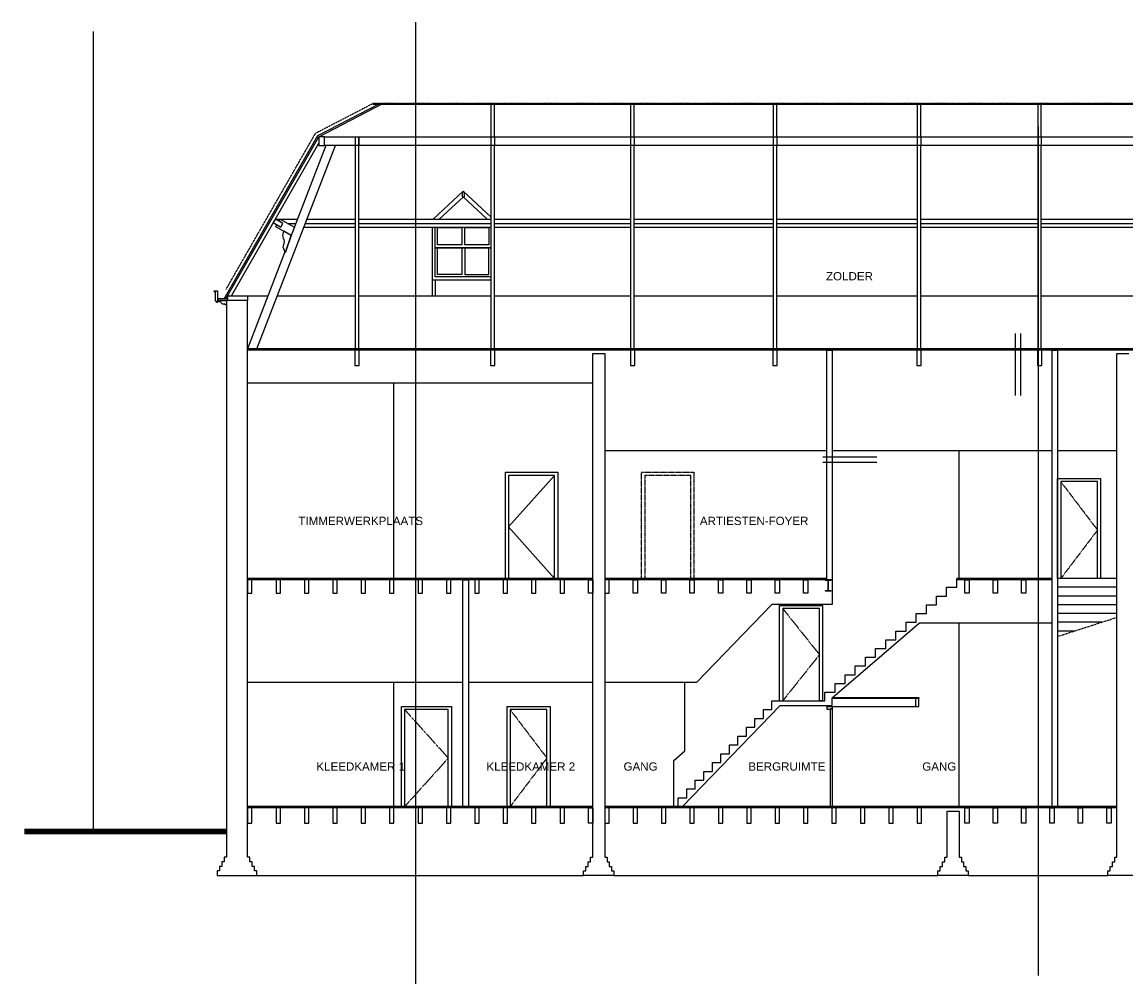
# Model space of a CAD drawing. Extents: x 0 to 286551, y -50 to 581131.
# Tile 7 of 207: x 86521 to 110524, y 525544 to 546469. Entities that reach past the tile are written whole.
import ezdxf

# ---------------------------------------------------------------- set-up
doc = ezdxf.new("R2010")
doc.units = 0
doc.header["$MEASUREMENT"] = 0
doc.linetypes.add('DASHDOT', pattern=[25.4, 12.7, -6.35, 0, -6.35])
doc.linetypes.add('HIDDEN', pattern=[9.525, 6.35, -3.175])
for name, color, linetype in [('0.09', 7, 'CONTINUOUS'), ('0.13', 5, 'CONTINUOUS'), ('0.18', 1, 'CONTINUOUS'), ('0.25', 2, 'CONTINUOUS'), ('A--L31--_F-2--', 7, 'CONTINUOUS')]:
    doc.layers.add(name, color=color, linetype=linetype)
doc.layers.add('HULPLIJNEN', color=252, linetype='CONTINUOUS', plot=False)

msp = doc.modelspace()

# ---------------------------------------------------------------- linework, layer by layer
at = {"layer": '0.09'}
for points in [[(88077, 528852), (88077, 546263)], [(92029, 542184), (92513, 542184)], [(92294, 542089), (92476, 542089)], [(91425, 540515), (91871, 540515)], [(98101, 536607), (97101, 535485), (98101, 534362)]]:
    msp.add_lwpolyline(points, dxfattribs=at)
at = {"layer": '0.09', "linetype": 'HIDDEN'}
for points in [[(94840, 531512), (95790, 530457), (94840, 529402)], [(97134, 531512), (97934, 530457), (97134, 529402)]]:
    msp.add_lwpolyline(points, dxfattribs=at)
at = {"layer": '0.13', "linetype": 'DASHDOT'}
for points in [[(123079, 544697), (94147, 544697)], [(109040, 533104), (110330, 533520)]]:
    msp.add_lwpolyline(points, dxfattribs=at)
at = {"layer": '0.13'}
for points in [[(96721, 543976), (96721, 544697)], [(96791, 543976), (96791, 544697)], [(99760, 543976), (99760, 544697)], [(99830, 543976), (99830, 544697)], [(102860, 543976), (102860, 544697)], [(102930, 543976), (102930, 544697)], [(105992, 543976), (105992, 544697)], [(106062, 543976), (106062, 544697)], [(108613, 543976), (108613, 544697)], [(108683, 543976), (108683, 544697)], [(108613, 544196), (108613, 525729)], [(93095, 543976), (93771, 543976)], [(91072, 540515), (92975, 543836)], [(93771, 543786), (93095, 543786)], [(93771, 539358), (93771, 543786)], [(93841, 539358), (93841, 543786)], [(96721, 539358), (96721, 543786)], [(96791, 539358), (96791, 543786)], [(99760, 539358), (99760, 543786)], [(99830, 539358), (99830, 543786)], [(102860, 539358), (102860, 543786)], [(102930, 539358), (102930, 543786)], [(105992, 539358), (105992, 543786)], [(106062, 539358), (106062, 543786)], [(108614, 539358), (108614, 543786)], [(108684, 539358), (108684, 543786)], [(96721, 542228), (96116, 542793), (95463, 542184)], [(96121, 542670), (95594, 542184)], [(96111, 542670), (96638, 542184)], [(92111, 542137), (92136, 542180), (92443, 542004), (92374, 541824), (92041, 542015), (92066, 542059), (92149, 542011), (92193, 542089), (92111, 542137)], [(92650, 542011), (93771, 542011)], [(92680, 542089), (93771, 542089)], [(92716, 542184), (93771, 542184)], [(93841, 542184), (96721, 542184)], [(93841, 542089), (96721, 542089)], [(93841, 542011), (96721, 542011)], [(95440, 542011), (95440, 540860), (96721, 540860)], [(96721, 541556), (95507, 541556), (95507, 542011)], [(96791, 542184), (99760, 542184)], [(96791, 542089), (99760, 542089)], [(96791, 542011), (99760, 542011)], [(96791, 540860), (96791, 542011)], [(99830, 542184), (102860, 542184)], [(99830, 542089), (102860, 542089)], [(99830, 542011), (102860, 542011)], [(102930, 542184), (105992, 542184)], [(102930, 542089), (105992, 542089)], [(102930, 542011), (105992, 542011)], [(106062, 542184), (108614, 542184)], [(106062, 542089), (108614, 542089)], [(106062, 542011), (108614, 542011)], [(108684, 542184), (111145, 542184)], [(108684, 542089), (111145, 542089)], [(108684, 542011), (111145, 542011)], [(96721, 540927), (95507, 540927), (95507, 541556), (96721, 541556)], [(95440, 540860), (95440, 540515)], [(95507, 540860), (95507, 540515)], [(92074, 540515), (93771, 540515)], [(93841, 540515), (96721, 540515)], [(96791, 540515), (99760, 540515)], [(99830, 540515), (102860, 540515)], [(102930, 540515), (105992, 540515)], [(106062, 540515), (108614, 540515)], [(108684, 540515), (111145, 540515)], [(94605, 534362), (94605, 538612)], [(106896, 534362), (106896, 537142)], [(97034, 534362), (97034, 536674), (98168, 536674), (98168, 534362), (98101, 534362), (98101, 536607), (97101, 536607), (97101, 534362)], [(109040, 534362), (109040, 536539), (109974, 536539), (109974, 534362), (109907, 534362), (109907, 536472), (109107, 536472), (109107, 534362)], [(102994, 531702), (102994, 533779), (103928, 533779), (103928, 531702), (103861, 531702), (103861, 533712), (103061, 533712), (103061, 531702)], [(106896, 529402), (106896, 533402)], [(94605, 529402), (94605, 532102)], [(100691, 529402), (100691, 529402), (100691, 530402), (100931, 530613), (100931, 532102)], [(94773, 529402), (94773, 531579), (95857, 531579), (95857, 529402), (95790, 529402), (95790, 531512), (94840, 531512), (94840, 529402)], [(97067, 529402), (97067, 531579), (98001, 531579), (98001, 529402), (97934, 529402), (97934, 531512), (97134, 531512), (97134, 529402)], [(104139, 531582), (105947, 531582)], [(91625, 527902), (98731, 527902)], [(99391, 527902), (106436, 527902)], [(107096, 527902), (110130, 527902)]]:
    msp.add_lwpolyline(points, dxfattribs=at)
for points in [[(93841, 543976), (123443, 543976), (123443, 543786), (93841, 543786)], [(96721, 543786), (96721, 543976), (96791, 543976), (96791, 543786)], [(99760, 543786), (99760, 543976), (99830, 543976), (99830, 543786)], [(102860, 543786), (102860, 543976), (102930, 543976), (102930, 543786)], [(105992, 543786), (105992, 543976), (106062, 543976), (106062, 543786)], [(108614, 543786), (108614, 543976), (108684, 543976), (108684, 543786)], [(93333, 543786), (93129, 543786), (92374, 541824), (92252, 541464), (92238, 541470), (91425, 539358), (91629, 539358)], [(96138, 542670), (96138, 542770), (96093, 542770), (96093, 542670)], [(95557, 541623), (95557, 542001), (96082, 542001), (96082, 541623)], [(96149, 541623), (96149, 542001), (96674, 542001), (96674, 541623)], [(96082, 541556), (96082, 540977), (95557, 540977), (95557, 541556)], [(96149, 541556), (96149, 540977), (96674, 540977), (96674, 541556)], [(104139, 531582), (104139, 531530), (104099, 531530), (104099, 531515), (104025, 531515), (104025, 531582)], [(104099, 531530), (104139, 531530), (104139, 529402), (104099, 529402)]]:
    msp.add_lwpolyline(points, close=True, dxfattribs=at)
msp.add_lwpolyline([(92238, 541470), (92252, 541464), (92374, 541824), (92211, 541918), (92197, 541893, 0.192669), (92199, 541766, -0.207015), (92205, 541620), (92189, 541580), (92238, 541470)], format="xyb", dxfattribs=at)
msp.add_lwpolyline([(90810, 540415), (90965, 540415), (90965, 540315), (90935, 540315, 0.115956), (90929, 540343, -0.492655), (90863, 540349, 0.273074), (90810, 540385)], format="xyb", close=True, dxfattribs=at)
at = {"layer": '0.13', "linetype": 'HIDDEN'}
for points in [[(99993, 534362), (99993, 536674), (101127, 536674), (101127, 534362), (101060, 534362), (101060, 536607), (100060, 536607), (100060, 534362)], [(109107, 536472), (109907, 535417), (109107, 534362)], [(103061, 533712), (103861, 532707), (103061, 531702)]]:
    msp.add_lwpolyline(points, dxfattribs=at)
at = {"layer": '0.18'}
for points in [[(110330, 534362), (109040, 534362)], [(110330, 534172), (109040, 534172)], [(110330, 533982), (109040, 533982)], [(110330, 533792), (109040, 533792)], [(110330, 533602), (109040, 533602)], [(109997, 533412), (109040, 533412)], [(109407, 533222), (109040, 533222)]]:
    msp.add_lwpolyline(points, dxfattribs=at)
at = {"layer": '0.25', "linetype": 'HIDDEN'}
for p, q in [((92903, 544052), (94147, 544697)), ((90956, 540654), (92903, 544052))]:
    msp.add_line(p, q, dxfattribs=at)
at = {"layer": '0.25'}
for points in [[(90917, 540445), (92954, 543999), (94298, 544697)], [(90951, 540445), (92975, 543976), (94363, 544697)], [(90992, 540445), (90770, 540445)], [(91010, 540415), (90770, 540415)], [(92440, 539358), (91425, 539358)], [(125800, 539358), (91425, 539358)], [(125800, 539328), (91425, 539328)], [(110790, 527902), (110130, 527902), (110130, 528002), (110180, 528002), (110180, 528102), (110230, 528102), (110230, 528202), (110280, 528202), (110280, 528302), (110330, 528302), (110330, 539258), (110330, 539258), (110330, 539258), (110330, 539258), (110590, 539258)], [(98931, 538612), (91425, 538612)], [(104019, 537142), (99191, 537142)], [(108920, 537142), (104139, 537142)], [(110330, 537142), (109040, 537142)], [(98931, 534362), (91425, 534362)], [(98931, 534332), (91425, 534332)], [(104139, 534362), (104139, 533802), (102826, 533802), (101186, 532102), (99191, 532102)], [(104019, 534362), (99191, 534362)], [(104019, 534332), (99191, 534332)], [(100791, 529402), (100791, 529594), (100976, 529594), (100976, 529786), (101161, 529786), (101161, 529977), (101346, 529977), (101346, 530169), (101531, 530169), (101531, 530361), (101716, 530361), (101716, 530552), (101901, 530552), (101901, 530744), (102086, 530744), (102086, 530936), (102271, 530936), (102271, 531127), (102456, 531127), (102456, 531319), (102641, 531319), (102641, 531511), (102826, 531511), (102826, 531702), (103978, 531702), (103978, 531892), (104199, 531892), (104199, 532082), (104420, 532082), (104420, 532272), (104640, 532272), (104640, 532462), (104861, 532462), (104861, 532652), (105081, 532652), (105081, 532842), (105302, 532842), (105302, 533032), (105523, 533032), (105523, 533222), (105743, 533222), (105743, 533412), (105964, 533412), (105964, 533602), (106185, 533602), (106185, 533792), (106405, 533792), (106405, 533982), (106626, 533982), (106626, 534172), (106846, 534172), (106846, 534362)], [(108920, 534362), (106846, 534362)], [(108920, 534332), (106846, 534332)], [(100884, 529402), (103008, 531602), (104139, 531602), (104139, 531602), (104139, 531767), (106038, 533402), (108920, 533402)], [(96105, 532102), (91425, 532102)], [(98931, 532102), (96225, 532102)], [(104139, 531773), (106018, 531773), (106018, 531753), (104139, 531753)], [(98931, 529402), (91425, 529402)], [(98931, 529372), (91425, 529372)], [(110330, 529402), (99191, 529402)], [(110330, 529372), (99191, 529372)], [(90965, 528902), (86571, 528902)]]:
    msp.add_lwpolyline(points, dxfattribs=at)
at = {"layer": '0.25', "color": 2, "linetype": 'Continuous', "ltscale": 0.2}
for points in [[(94149, 544701), (123085, 544701)], [(94149, 544681), (123085, 544681)]]:
    msp.add_lwpolyline(points, dxfattribs=at)
at = {"layer": '0.25'}
for points in [[(92975, 543786), (93095, 543786), (93095, 543976), (92975, 543976)], [(93771, 543786), (93771, 543976), (93841, 543976), (93841, 543786)], [(92149, 542011), (92193, 542089), (92029, 542184), (91984, 542106)], [(91425, 540415), (90992, 540415), (90992, 540515), (91425, 540515)], [(93759, 539328), (93759, 538998), (93854, 538998), (93854, 539328)], [(96709, 539328), (96709, 538998), (96804, 538998), (96804, 539328)], [(99748, 539328), (99748, 538998), (99843, 538998), (99843, 539328)], [(102848, 539328), (102848, 538998), (102943, 538998), (102943, 539328)], [(104019, 534332), (104019, 539328), (104139, 539328), (104139, 534332)], [(105980, 539328), (105980, 538998), (106075, 538998), (106075, 539328)], [(108602, 539328), (108602, 538998), (108697, 538998), (108697, 539328)], [(108920, 529402), (108920, 539328), (109040, 539328), (109040, 529402)], [(91425, 534332), (91425, 534042), (91520, 534042), (91520, 534332)], [(92043, 534332), (92043, 534042), (92138, 534042), (92138, 534332)], [(92661, 534332), (92661, 534042), (92756, 534042), (92756, 534332)], [(93278, 534332), (93278, 534042), (93373, 534042), (93373, 534332)], [(93896, 534332), (93896, 534042), (93991, 534042), (93991, 534332)], [(94513, 534332), (94513, 534042), (94608, 534042), (94608, 534332)], [(95131, 534332), (95131, 534042), (95226, 534042), (95226, 534332)], [(95748, 534332), (95748, 534042), (95843, 534042), (95843, 534332)], [(96105, 529402), (96105, 534332), (96225, 534332), (96225, 529402)], [(96366, 534332), (96366, 534042), (96461, 534042), (96461, 534332)], [(96984, 534332), (96984, 534042), (97079, 534042), (97079, 534332)], [(97601, 534332), (97601, 534042), (97696, 534042), (97696, 534332)], [(98219, 534332), (98219, 534042), (98314, 534042), (98314, 534332)], [(98931, 534332), (98931, 534042), (98836, 534042), (98836, 534332)], [(99191, 534332), (99191, 534042), (99286, 534042), (99286, 534332)], [(99904, 534332), (99904, 534042), (99809, 534042), (99809, 534332)], [(100522, 534332), (100522, 534042), (100427, 534042), (100427, 534332)], [(101139, 534332), (101139, 534042), (101044, 534042), (101044, 534332)], [(101757, 534332), (101757, 534042), (101662, 534042), (101662, 534332)], [(102374, 534332), (102374, 534042), (102279, 534042), (102279, 534332)], [(102992, 534332), (102992, 534042), (102897, 534042), (102897, 534332)], [(103609, 534332), (103609, 534042), (103514, 534042), (103514, 534332)], [(107113, 534332), (107113, 534042), (107018, 534042), (107018, 534332)], [(107731, 534332), (107731, 534042), (107636, 534042), (107636, 534332)], [(108348, 534332), (108348, 534042), (108253, 534042), (108253, 534332)], [(106018, 531753), (105947, 531753), (105947, 531582), (106018, 531582)], [(91425, 529372), (91425, 529042), (91520, 529042), (91520, 529372)], [(92043, 529372), (92043, 529042), (92138, 529042), (92138, 529372)], [(92661, 529372), (92661, 529042), (92756, 529042), (92756, 529372)], [(93278, 529372), (93278, 529042), (93373, 529042), (93373, 529372)], [(93896, 529372), (93896, 529042), (93991, 529042), (93991, 529372)], [(94513, 529372), (94513, 529042), (94608, 529042), (94608, 529372)], [(95131, 529372), (95131, 529042), (95226, 529042), (95226, 529372)], [(95748, 529372), (95748, 529042), (95843, 529042), (95843, 529372)], [(96366, 529372), (96366, 529042), (96461, 529042), (96461, 529372)], [(96984, 529372), (96984, 529042), (97079, 529042), (97079, 529372)], [(97601, 529372), (97601, 529042), (97696, 529042), (97696, 529372)], [(98219, 529372), (98219, 529042), (98314, 529042), (98314, 529372)], [(98931, 529372), (98931, 529042), (98836, 529042), (98836, 529372)], [(99191, 529372), (99191, 529042), (99286, 529042), (99286, 529372)], [(99809, 529372), (99809, 529042), (99904, 529042), (99904, 529372)], [(100427, 529372), (100427, 529042), (100522, 529042), (100522, 529372)], [(101044, 529372), (101044, 529042), (101139, 529042), (101139, 529372)], [(101662, 529372), (101662, 529042), (101757, 529042), (101757, 529372)], [(102279, 529372), (102279, 529042), (102374, 529042), (102374, 529372)], [(102897, 529372), (102897, 529042), (102992, 529042), (102992, 529372)], [(103514, 529372), (103514, 529042), (103609, 529042), (103609, 529372)], [(104132, 529372), (104132, 529042), (104227, 529042), (104227, 529372)], [(104750, 529372), (104750, 529042), (104845, 529042), (104845, 529372)], [(105367, 529372), (105367, 529042), (105462, 529042), (105462, 529372)], [(105985, 529372), (105985, 529042), (106080, 529042), (106080, 529372)], [(107113, 529372), (107113, 529042), (107018, 529042), (107018, 529372)], [(107731, 529372), (107731, 529042), (107636, 529042), (107636, 529372)], [(108348, 529372), (108348, 529042), (108253, 529042), (108253, 529372)], [(108966, 529372), (108966, 529042), (108871, 529042), (108871, 529372)], [(109583, 529372), (109583, 529042), (109488, 529042), (109488, 529372)], [(110201, 529372), (110201, 529042), (110106, 529042), (110106, 529372)]]:
    msp.add_lwpolyline(points, close=True, dxfattribs=at)
msp.add_lwpolyline([(90730, 540610, -2.414214), (90715, 540625), (90770, 540625)], format="xyb", dxfattribs=at)
for points in [[(90730, 540625), (90770, 540625), (90770, 540365), (90755, 540365), (90755, 540375, 0.414214), (90750, 540380), (90750, 540395, -2.414214), (90740, 540405), (90730, 540405)], [(91425, 540415), (91425, 540415), (91425, 540415), (91425, 540415), (90965, 540415), (90965, 540415), (90965, 540415), (90965, 540415), (90965, 540415), (90965, 540415), (90965, 540415), (90965, 540415), (90965, 540415, 0.230605), (90965, 540415), (90965, 540415), (90965, 540415), (90965, 540415), (90965, 528302), (90915, 528302), (90915, 528202), (90865, 528202), (90865, 528102), (90815, 528102), (90815, 528002), (90765, 528002), (90765, 527902), (91625, 527902), (91625, 528002), (91575, 528002), (91575, 528102), (91525, 528102), (91525, 528202), (91475, 528202), (91475, 528302), (91425, 528302)], [(98931, 539258), (98931, 539258), (98931, 539258), (98931, 539258), (99191, 539258), (99191, 539258), (99191, 539258), (99191, 539258), (99191, 539258), (99191, 539258), (99191, 539258), (99191, 539258), (99191, 539258, -0.230605), (99191, 539258), (99191, 539258), (99191, 539258), (99191, 539258), (99191, 528302), (99241, 528302), (99241, 528202), (99291, 528202), (99291, 528102), (99341, 528102), (99341, 528002), (99391, 528002), (99391, 527902), (98731, 527902), (98731, 528002), (98781, 528002), (98781, 528102), (98831, 528102), (98831, 528202), (98881, 528202), (98881, 528302), (98931, 528302)], [(103989, 534332), (104109, 534332), (104109, 534323), (104068, 534323, 0.414214), (104053, 534308), (104053, 534117, 0.414214), (104068, 534102), (104109, 534102), (104109, 534092), (103989, 534092), (103989, 534102), (104031, 534102, 0.414214), (104046, 534117), (104046, 534308, 0.414214), (104031, 534323), (103989, 534323)], [(106636, 529302), (106636, 529302), (106636, 529302), (106636, 529302), (106896, 529302), (106896, 529302), (106896, 529302), (106896, 529302), (106896, 529302), (106896, 529302), (106896, 529302), (106896, 529302), (106896, 529302, -0.230605), (106896, 529302), (106896, 529302), (106896, 529302), (106896, 529302), (106896, 528302), (106946, 528302), (106946, 528202), (106996, 528202), (106996, 528102), (107046, 528102), (107046, 528002), (107096, 528002), (107096, 527902), (106436, 527902), (106436, 528002), (106486, 528002), (106486, 528102), (106536, 528102), (106536, 528202), (106586, 528202), (106586, 528302), (106636, 528302)]]:
    msp.add_lwpolyline(points, format="xyb", close=True, dxfattribs=at)
at = {"layer": '0.25', "const_width": 100}
msp.add_lwpolyline([(90965, 528852), (86571, 528852)], dxfattribs=at)
at = {"layer": 'A--L31--_F-2--', "color": 1, "linetype": 'Continuous', "ltscale": 0.2}
for points in [[(108124, 538345), (108124, 539691)], [(108238, 538345), (108238, 539691)], [(103937, 537011), (105110, 537011)], [(103937, 536897), (105110, 536897)]]:
    msp.add_lwpolyline(points, dxfattribs=at)
at = {"layer": 'HULPLIJNEN'}
msp.add_lwpolyline([(95078, 546469), (95078, 525544)], dxfattribs=at)

# ---------------------------------------------------------------- texts
at = {"layer": '0.09', "char_height": 180, "width": 3040.82, "attachment_point": 5}
for s, insert in [('{\\fArial|b0|i0|c0|p34;TIMMERWERKPLAATS}', (93885, 535616)), ('{\\fArial|b0|i0|c0|p34;ARTIESTEN-FOYER}', (102440, 535616)), ('{\\fArial|b0|i0|c0|p34;KLEEDKAMER 1}', (93885, 530273)), ('{\\fArial|b0|i0|c0|p34;KLEEDKAMER 2}', (97583, 530273)), ('{\\fArial|b0|i0|c0|p34;GANG}', (99970, 530273)), ('{\\fArial|b0|i0|c0|p34;BERGRUIMTE}', (103152, 530273)), ('{\\fArial|b0|i0|c0|p34;GANG}', (106466, 530273))]:
    msp.add_mtext(s, dxfattribs=dict(at, insert=insert))
at = {"layer": '0.13', "insert": (104513, 540939), "char_height": 180, "width": 3040.82, "attachment_point": 5}
msp.add_mtext('{\\fArial|b0|i0|c0|p34;ZOLDER}', dxfattribs=at)

doc.saveas('drawing.dxf')
